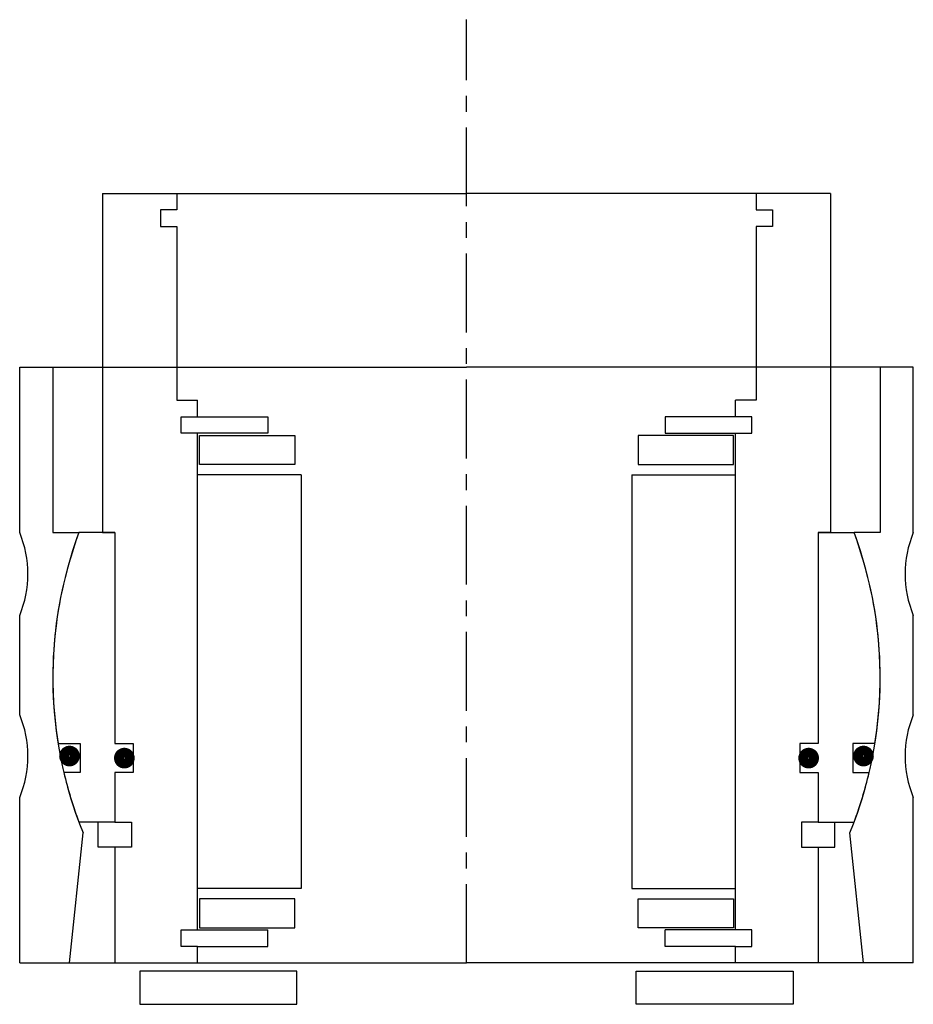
# Model space of a CAD drawing. Header units: millimetres. Extents: x -54 to 54, y -5 to 114.
import ezdxf

# ---------------------------------------------------------------- set-up
doc = ezdxf.new("R2010")
doc.units = ezdxf.units.MM
doc.header["$LTSCALE"] = 0.3
doc.header["$MEASUREMENT"] = 0
doc.linetypes.add('CENTER', pattern=[50.8, 31.75, -6.35, 6.35, -6.35])
doc.layers.get('0').update_dxf_attribs({"linetype": 'CONTINUOUS'})
doc.layers.add('Center', color=1, linetype='CENTER')

# ---------------------------------------------------------------- blocks, each defined once
blk = doc.blocks.new('house4S050')
for p, q in [((-54, 17.5), (-54, 37.5)), ((-54, 37.5), (-50, 37.5)), ((-50, 37.5), (0, 37.5)), ((-50, 37.5), (-50, 17.5)), ((50, 37.5), (0, 37.5)), ((54, 37.5), (50, 37.5)), ((50, 37.5), (50, 17.5)), ((54, 17.5), (54, 37.5)), ((-50, 17.5), (-46.84, 17.5)), ((50, 17.5), (46.84, 17.5)), ((-54, -4.5), (-54, 7.5)), ((54, -4.5), (54, 7.5)), ((-54, -34.5), (-54, -14.5)), ((54, -34.5), (54, -14.5)), ((-48, -34.5), (-46.34, -18.78)), ((48, -34.5), (46.34, -18.78)), ((-54, -34.5), (-48, -34.5)), ((-48, -34.5), (0, -34.5)), ((48, -34.5), (0, -34.5)), ((54, -34.5), (48, -34.5))]:
    blk.add_line(p, q)
for centre, radius, start, end in [((-66, 12.5), 13, 337.3801, 22.6199), ((0, 0), 50, 159.5127, 202.0662), ((0, 0), 50, 337.9338, 20.4873), ((66, 12.5), 13, 157.3801, 202.6199), ((-66, -9.5), 13, 337.3801, 22.6199), ((66, -9.5), 13, 157.3801, 202.6199)]:
    blk.add_arc(centre, radius, start, end)
blk = doc.blocks.new('innerhouse-4S040')
for p, q in [((-44, 58.5), (-44, 17.5)), ((-44, 58.5), (-35, 58.5)), ((-35, 58.5), (0, 58.5)), ((-35, 58.5), (-35, 56.5)), ((35, 58.5), (0, 58.5)), ((44, 58.5), (35, 58.5)), ((35, 58.5), (35, 56.5)), ((44, 58.5), (44, 17.5)), ((-35, 56.5), (-37, 56.5)), ((-37, 56.5), (-37, 54.5)), ((35, 56.5), (37, 56.5)), ((37, 56.5), (37, 54.5)), ((-37, 54.5), (-35, 54.5)), ((-35, 54.5), (-35, 33.5)), ((37, 54.5), (35, 54.5)), ((35, 54.5), (35, 33.5)), ((-35, 33.5), (-32.5, 33.5)), ((-32.5, 31.5), (-32.5, 33.5)), ((35, 33.5), (32.5, 33.5)), ((32.5, 31.5), (32.5, 33.5)), ((-34.5, 31.5), (-32.5, 31.5)), ((-34.5, 29.5), (-34.5, 31.5)), ((-32.5, 31.5), (-24, 31.5)), ((-24, 31.5), (-24, 29.5)), ((32.5, 31.5), (24, 31.5)), ((24, 31.5), (24, 29.5)), ((34.5, 31.5), (32.5, 31.5)), ((34.5, 29.5), (34.5, 31.5)), ((-24, 29.5), (-34.5, 29.5)), ((-32.5, -30.5), (-32.5, 29.5)), ((-32.25, 29.25), (-20.75, 29.25)), ((-32.25, 25.75), (-32.25, 29.25)), ((-20.75, 29.25), (-20.75, 25.75)), ((32.25, 29.25), (20.75, 29.25)), ((20.75, 29.25), (20.75, 25.75)), ((24, 29.5), (34.5, 29.5)), ((32.25, 25.75), (32.25, 29.25)), ((32.5, -30.5), (32.5, 29.5)), ((-20.75, 25.75), (-32.25, 25.75)), ((20.75, 25.75), (32.25, 25.75)), ((-20, 24.5), (-32.5, 24.5)), ((-20, 24.5), (-20, -25.5)), ((20, 24.5), (20, -25.5)), ((20, 24.5), (32.5, 24.5)), ((-42.5, 17.5), (-46.84, 17.5)), ((-44, 17.5), (-42.5, 17.5)), ((-42.5, 17.5), (-42.5, -8)), ((42.5, 17.5), (42.5, -8)), ((44, 17.5), (42.5, 17.5)), ((42.5, 17.5), (46.84, 17.5)), ((-49.36, -8), (-46.7, -8)), ((-46.7, -8), (-46.7, -11.5)), ((-42.5, -8), (-40.3, -8)), ((-40.3, -8), (-40.3, -11.5)), ((40.3, -8), (40.3, -11.5)), ((42.5, -8), (40.3, -8)), ((46.7, -8), (46.7, -11.5)), ((49.36, -8), (46.7, -8)), ((-46.7, -11.5), (-48.66, -11.5)), ((-40.3, -11.5), (-42.5, -11.5)), ((-42.5, -11.5), (-42.5, -17.5)), ((40.3, -11.5), (42.5, -11.5)), ((42.5, -11.5), (42.5, -17.5)), ((46.7, -11.5), (48.66, -11.5)), ((-42.5, -17.5), (-46.84, -17.5)), ((-44.5, -20.5), (-44.5, -17.5)), ((-42.5, -17.5), (-40.5, -17.5)), ((-40.5, -17.5), (-40.5, -20.5)), ((42.5, -17.5), (40.5, -17.5)), ((40.5, -17.5), (40.5, -20.5)), ((42.5, -17.5), (46.84, -17.5)), ((44.5, -20.5), (44.5, -17.5)), ((-42.5, -20.5), (-44.5, -20.5)), ((-42.5, -20.5), (-42.5, -34.5)), ((-40.5, -20.5), (-42.5, -20.5)), ((40.5, -20.5), (42.5, -20.5)), ((42.5, -20.5), (42.5, -34.5)), ((42.5, -20.5), (44.5, -20.5)), ((-20, -25.5), (-32.5, -25.5)), ((20, -25.5), (32.5, -25.5)), ((-20.75, -26.75), (-32.25, -26.75)), ((-32.25, -26.75), (-32.25, -30.25)), ((-20.75, -30.25), (-20.75, -26.75)), ((20.75, -26.75), (32.25, -26.75)), ((20.75, -30.25), (20.75, -26.75)), ((32.25, -26.75), (32.25, -30.25)), ((-34.5, -30.5), (-24, -30.5)), ((-34.5, -32.5), (-34.5, -30.5)), ((-32.25, -30.25), (-20.75, -30.25)), ((-24, -32.5), (-24, -30.5)), ((32.25, -30.25), (20.75, -30.25)), ((34.5, -30.5), (24, -30.5)), ((24, -32.5), (24, -30.5)), ((34.5, -32.5), (34.5, -30.5)), ((-32.5, -32.5), (-34.5, -32.5)), ((-32.5, -32.5), (-24, -32.5)), ((-32.5, -34.5), (-32.5, -32.5)), ((32.5, -32.5), (24, -32.5)), ((32.5, -32.5), (34.5, -32.5)), ((32.5, -34.5), (32.5, -32.5)), ((-42.5, -34.5), (-32.5, -34.5)), ((-32.5, -34.5), (0, -34.5)), ((32.5, -34.5), (0, -34.5)), ((42.5, -34.5), (32.5, -34.5)), ((-20.5, -35.5), (-39.5, -35.5)), ((-39.5, -35.5), (-39.5, -39.5)), ((-20.5, -39.5), (-20.5, -35.5)), ((20.5, -35.5), (39.5, -35.5)), ((20.5, -39.5), (20.5, -35.5)), ((39.5, -35.5), (39.5, -39.5)), ((-39.5, -39.5), (-20.5, -39.5)), ((39.5, -39.5), (20.5, -39.5))]:
    blk.add_line(p, q)
at = {"const_width": 1.2}
for points in [[(-47.33, -9.5, -1), (-48.63, -9.5, -1)], [(47.33, -9.5, 1), (48.63, -9.5, 1)], [(-40.7, -9.75, -1), (-42, -9.75, -1)], [(40.7, -9.75, 1), (42, -9.75, 1)]]:
    blk.add_lwpolyline(points, format="xyb", close=True, dxfattribs=at)
for start, end in [(159.5127, 189.2069), (350.7931, 20.4873), (193.2971, 200.4873), (339.5127, 346.7029)]:
    blk.add_arc((0, 0), 50, start, end)
at = {"layer": 'Center'}
blk.add_line((0, -34.5), (0, 79.49), dxfattribs=at)

msp = doc.modelspace()

# ---------------------------------------------------------------- block references
for name in ['innerhouse-4S040', 'house4S050']:
    msp.add_blockref(name, (0, 34.5))

doc.saveas('drawing.dxf')
